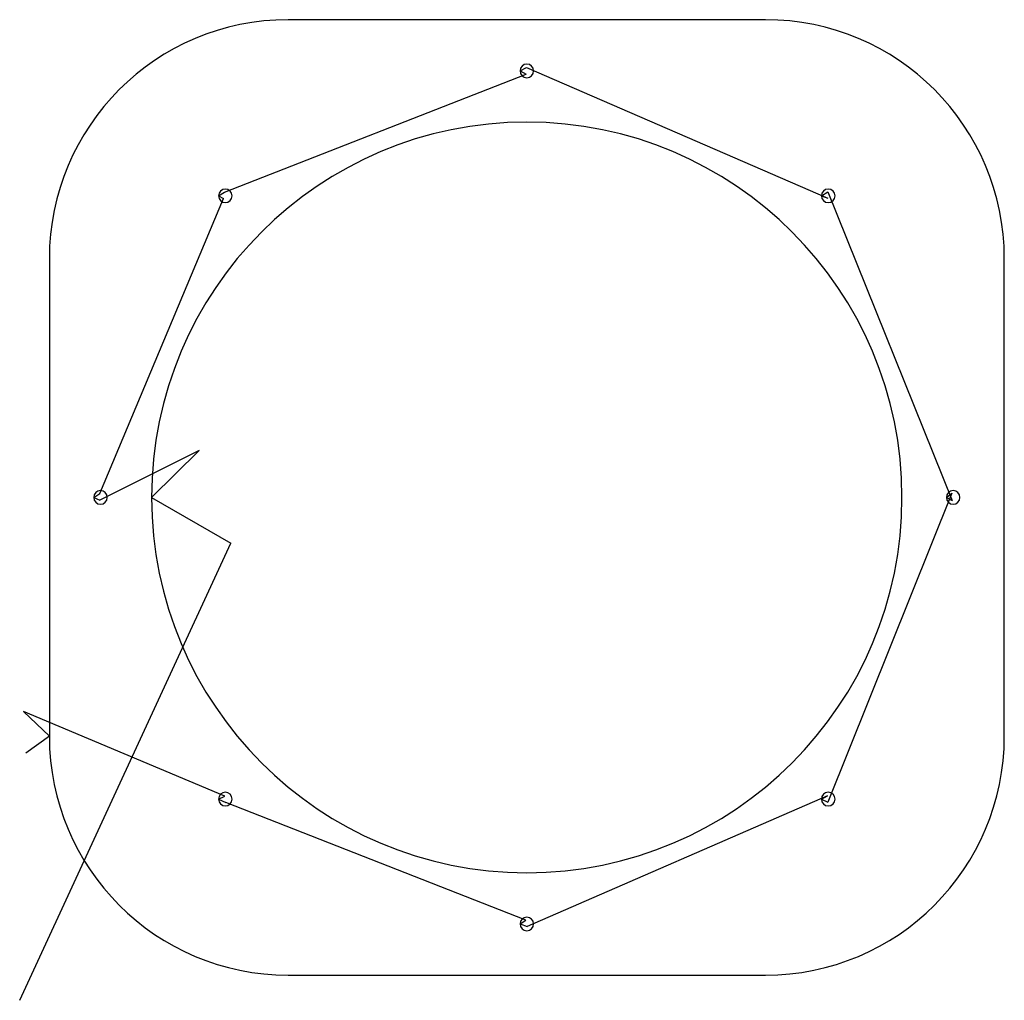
# Model space of a CAD drawing. Extents: x -1.8 to 12.6, y -2.8 to 11.5.
import ezdxf

# ---------------------------------------------------------------- set-up
doc = ezdxf.new("R2010")
doc.units = 0
doc.layers.get('0').update_dxf_attribs({"linetype": 'CONTINUOUS'})
doc.layers.add('4', color=7, linetype='CONTINUOUS')

msp = doc.modelspace()

# ---------------------------------------------------------------- linework, layer by layer
at = {"color": 0, "linetype": 'CONTINUOUS'}
for p, q in [((5.62, 10.832), (10.038, 8.916)), ((1.195, 9.008), (5.616, 10.735)), ((10.038, 9.013), (11.863, 4.488)), ((-0.635, 4.589), (1.182, 8.911)), ((0.823, 5.222), (-0.635, 4.493)), ((11.86, 4.595), (10.04, 0.07)), ((-1.808, -2.836), (1.288, 3.863)), ((1.201, 0.157), (-1.753, 1.395)), ((10.033, 0.161), (5.63, -1.753)), ((5.613, -1.662), (1.213, 0.065))]:
    msp.add_line(p, q, dxfattribs=at)
at = {"layer": '4', "color": 4, "linetype": 'CONTINUOUS'}
for p, q in [((9.127, 11.533), (2.127, 11.533)), ((5.527, 10.783), (5.62, 10.832)), ((5.527, 10.783), (5.616, 10.735)), ((1.107, 8.952), (1.195, 9.008)), ((1.107, 8.952), (1.182, 8.911)), ((9.946, 8.952), (10.038, 9.013)), ((9.946, 8.952), (10.038, 8.916)), ((-1.373, 8.033), (-1.373, 1.033)), ((12.627, 1.033), (12.627, 8.033)), ((0.127, 4.533), (0.823, 5.222)), ((-0.723, 4.533), (-0.635, 4.589)), ((-0.723, 4.533), (-0.635, 4.493)), ((0.127, 4.533), (1.288, 3.863)), ((11.777, 4.533), (11.86, 4.595)), ((11.777, 4.533), (11.863, 4.488)), ((-1.373, 1.033), (-1.753, 1.395)), ((-1.373, 1.033), (-1.717, 0.787)), ((1.107, 0.113), (1.201, 0.157)), ((9.946, 0.113), (10.033, 0.161)), ((1.107, 0.113), (1.213, 0.065)), ((9.946, 0.113), (10.04, 0.07)), ((5.527, -1.717), (5.613, -1.662)), ((5.527, -1.717), (5.63, -1.753)), ((2.127, -2.467), (9.127, -2.467))]:
    msp.add_line(p, q, dxfattribs=at)
for centre, radius, start, end in [((2.127, 8.033), 3.5, 90, 180), ((9.127, 8.033), 3.5, 360, 90), ((5.627, 10.783), 0.1, 360, 180), ((5.627, 10.783), 0.1, 180, 0), ((5.627, 4.533), 5.5, 0, 180), ((1.207, 8.952), 0.1, 360, 180), ((1.207, 8.952), 0.1, 180, 0), ((10.046, 8.952), 0.1, 360, 180), ((10.046, 8.952), 0.1, 180, 0), ((-0.623, 4.533), 0.1, 360, 180), ((11.877, 4.533), 0.1, 360, 180), ((-0.623, 4.533), 0.1, 180, 0), ((5.627, 4.533), 5.5, 180, 0), ((11.877, 4.533), 0.1, 180, 0), ((2.127, 1.033), 3.5, 180, 270), ((9.127, 1.033), 3.5, 270, 0), ((1.207, 0.113), 0.1, 0, 180), ((10.046, 0.113), 0.1, 0, 180), ((1.207, 0.113), 0.1, 180, 0), ((10.046, 0.113), 0.1, 180, 0), ((5.627, -1.717), 0.1, 360, 180), ((5.627, -1.717), 0.1, 180, 0)]:
    msp.add_arc(centre, radius, start, end, dxfattribs=at)

doc.saveas('drawing.dxf')
